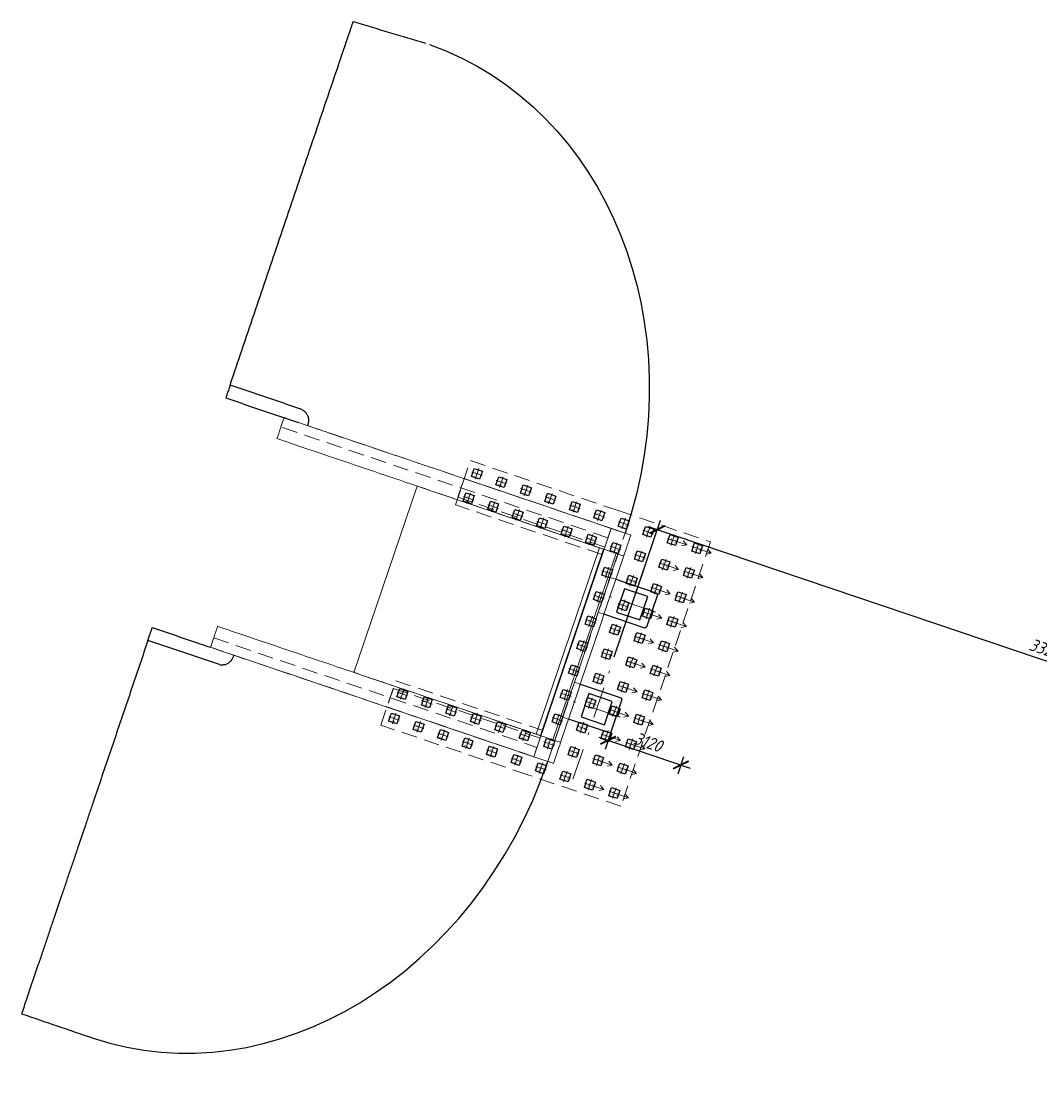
# Model space of a CAD drawing. Header units: metres. Extents: x 1285860 to 1560489, y -721344 to 834863.
# Tile 18 of 256: x 1304679 to 1304721, y 744845 to 744888. Entities that reach past the tile are written whole.
import ezdxf
from ezdxf.enums import TextEntityAlignment as Align

# ---------------------------------------------------------------- set-up
doc = ezdxf.new("R2010")
doc.units = ezdxf.units.M
doc.header["$LTSCALE"] = 0.2
doc.linetypes.add('DASHDOT2', pattern=[12.7, 6.35, -3.175, 0, -3.175])
doc.linetypes.add('HIDDEN2', pattern=[4.7625, 3.175, -1.5875])
doc.layers.get('0').update_dxf_attribs({"lineweight": 35})
for name, color, linetype in [('!OIS-G-stoiki', 90, 'Continuous'), ('!OIS-G-svai', 55, 'Continuous'), ('!OIS-K-zalivka-252', 252, 'Continuous')]:
    doc.layers.add(name, color=color, linetype=linetype)
for name, color, linetype, lineweight in [('!OIS-G-svai-osi', 30, 'DASHDOT2', 18), ('!OIS-K-osi', 30, 'DASHDOT2', 18), ('!OIS-K-razm', 10, 'Continuous', 20), ('!OIS-K-s0.5', 50, 'Continuous', 35)]:
    doc.layers.add(name, color=color, linetype=linetype, lineweight=lineweight)
doc.layers.add('!OIS-K-construct', color=125, linetype='Continuous', plot=False)
doc.styles.add('OIS_Ann', font='simplex.shx', dxfattribs={"width": 0.85, "oblique": 15, "height": 2.5})
doc.styles.add('Simplex', font='simplex.shx', dxfattribs={"width": 0.85, "oblique": 15})
doc.dimstyles.new('M200n', dxfattribs={"dimscale": 0.2, "dimtxt": 2.5, "dimasz": 2.5, "dimexe": 2, "dimexo": 0, "dimgap": 1, "dimtad": 1, "dimdec": 0, "dimlfac": 1000, "dimzin": 1, "dimdsep": 46, "dimtxsty": 'Simplex', "dimblk": 'ARCHTICK', "dimcen": 1.5, "dimdle": 2, "dimclrd": 256, "dimclre": 256, "dimclrt": 256, "dimazin": 0, "dimtfac": 1, "dimtdec": 0, "dimtmove": 0, "dimatfit": 3, "dimfxl": 1, "dimtolj": 1, "dimtzin": 9, "dimlwd": -1, "dimlwe": -1, "dimarcsym": 1})

# ---------------------------------------------------------------- blocks, each defined once
blk = doc.blocks.new('*U148')
at = {"layer": '!OIS-G-svai-osi'}
for p, q in [((0, 0.225), (0, -0.225)), ((0.225, 0), (-0.225, 0))]:
    blk.add_line(p, q, dxfattribs=at)
blk.add_lwpolyline([(-0.175, 0.175), (0.175, 0.175), (0.175, -0.175), (-0.175, -0.175)], close=True)
at = {"layer": '!OIS-K-construct', "style": 'OIS_Ann', "oblique": 15, "width": 0.85}
blk.add_text('ОП ', height=0.05, dxfattribs=at).set_placement((0, 0), align=Align.BOTTOM_RIGHT)
blk.add_text('СВ ', height=0.05, dxfattribs=at).set_placement((0, -0.1), align=Align.TOP_RIGHT)
blk.add_attdef('ОП_N', text='', height=0.05, dxfattribs=at).set_placement((0, 0), align=Align.BOTTOM_LEFT)
blk.add_attdef('СВ_N', text='', height=0.05, dxfattribs=at).set_placement((0, -0.1), align=Align.TOP_LEFT)
blk = doc.blocks.new('*U149')
at = {"layer": '!OIS-G-svai-osi'}
for p, q in [((0, 0.225), (0, -0.225)), ((0.225, 0), (-0.225, 0))]:
    blk.add_line(p, q, dxfattribs=at)
blk.add_lwpolyline([(-0.175, 0.175), (0.175, 0.175), (0.175, -0.175), (-0.175, -0.175)], close=True)
at = {"layer": '!OIS-K-construct', "style": 'OIS_Ann', "oblique": 15, "width": 0.85}
blk.add_text('ОП ', height=0.05, dxfattribs=at).set_placement((0, 0), align=Align.BOTTOM_RIGHT)
blk.add_text('СВ ', height=0.05, dxfattribs=at).set_placement((0, -0.1), align=Align.TOP_RIGHT)
blk.add_attdef('ОП_N', text='', height=0.05, dxfattribs=at).set_placement((0, 0), align=Align.BOTTOM_LEFT)
blk.add_attdef('СВ_N', text='', height=0.05, dxfattribs=at).set_placement((0, -0.1), align=Align.TOP_LEFT)
blk = doc.blocks.new('*U142')
at = {"layer": '!OIS-G-svai-osi'}
for p, q in [((0, 0.225), (0, -0.225)), ((0.225, 0), (-0.225, 0))]:
    blk.add_line(p, q, dxfattribs=at)
blk.add_lwpolyline([(-0.175, 0.175), (0.175, 0.175), (0.175, -0.175), (-0.175, -0.175)], close=True)
at = {"layer": '!OIS-K-construct', "style": 'OIS_Ann', "oblique": 15, "width": 0.85}
blk.add_text('ОП ', height=0.05, dxfattribs=at).set_placement((0, 0), align=Align.BOTTOM_RIGHT)
blk.add_text('СВ ', height=0.05, dxfattribs=at).set_placement((0, -0.1), align=Align.TOP_RIGHT)
blk.add_attdef('ОП_N', text='', height=0.05, dxfattribs=at).set_placement((0, 0), align=Align.BOTTOM_LEFT)
blk.add_attdef('СВ_N', text='', height=0.05, dxfattribs=at).set_placement((0, -0.1), align=Align.TOP_LEFT)
blk = doc.blocks.new('*U143')
at = {"layer": '!OIS-G-svai-osi'}
for p, q in [((0, 0.225), (0, -0.225)), ((0.225, 0), (-0.225, 0))]:
    blk.add_line(p, q, dxfattribs=at)
blk.add_lwpolyline([(-0.175, 0.175), (0.175, 0.175), (0.175, -0.175), (-0.175, -0.175)], close=True)
at = {"layer": '!OIS-K-construct', "style": 'OIS_Ann', "oblique": 15, "width": 0.85}
blk.add_text('ОП ', height=0.05, dxfattribs=at).set_placement((0, 0), align=Align.BOTTOM_RIGHT)
blk.add_text('СВ ', height=0.05, dxfattribs=at).set_placement((0, -0.1), align=Align.TOP_RIGHT)
blk.add_attdef('ОП_N', text='', height=0.05, dxfattribs=at).set_placement((0, 0), align=Align.BOTTOM_LEFT)
blk.add_attdef('СВ_N', text='', height=0.05, dxfattribs=at).set_placement((0, -0.1), align=Align.TOP_LEFT)
blk = doc.blocks.new('*U19')
at = {"layer": '!OIS-G-svai-osi'}
for p, q in [((0, 0.225), (0, -0.225)), ((0.225, 0), (-0.225, 0))]:
    blk.add_line(p, q, dxfattribs=at)
blk.add_lwpolyline([(-0.175, 0.175), (0.175, 0.175), (0.175, -0.175), (-0.175, -0.175)], close=True)
at = {"layer": '!OIS-K-construct', "style": 'OIS_Ann', "oblique": 15, "width": 0.85}
blk.add_text('ОП ', height=0.05, dxfattribs=at).set_placement((0, 0), align=Align.BOTTOM_RIGHT)
blk.add_text('СВ ', height=0.05, dxfattribs=at).set_placement((0, -0.1), align=Align.TOP_RIGHT)
blk.add_attdef('ОП_N', text='', height=0.05, dxfattribs=at).set_placement((0, 0), align=Align.BOTTOM_LEFT)
blk.add_attdef('СВ_N', text='', height=0.05, dxfattribs=at).set_placement((0, -0.1), align=Align.TOP_LEFT)
blk = doc.blocks.new('*U20')
at = {"layer": '!OIS-G-svai-osi'}
for p, q in [((0, 0.225), (0, -0.225)), ((0.225, 0), (-0.225, 0))]:
    blk.add_line(p, q, dxfattribs=at)
blk.add_lwpolyline([(-0.175, 0.175), (0.175, 0.175), (0.175, -0.175), (-0.175, -0.175)], close=True)
at = {"layer": '!OIS-K-construct', "style": 'OIS_Ann', "oblique": 15, "width": 0.85}
blk.add_text('ОП ', height=0.05, dxfattribs=at).set_placement((0, 0), align=Align.BOTTOM_RIGHT)
blk.add_text('СВ ', height=0.05, dxfattribs=at).set_placement((0, -0.1), align=Align.TOP_RIGHT)
blk.add_attdef('ОП_N', text='', height=0.05, dxfattribs=at).set_placement((0, 0), align=Align.BOTTOM_LEFT)
blk.add_attdef('СВ_N', text='', height=0.05, dxfattribs=at).set_placement((0, -0.1), align=Align.TOP_LEFT)
blk = doc.blocks.new('*U21')
at = {"layer": '!OIS-G-svai-osi'}
for p, q in [((0, 0.225), (0, -0.225)), ((0.225, 0), (-0.225, 0))]:
    blk.add_line(p, q, dxfattribs=at)
blk.add_lwpolyline([(-0.175, 0.175), (0.175, 0.175), (0.175, -0.175), (-0.175, -0.175)], close=True)
at = {"layer": '!OIS-K-construct', "style": 'OIS_Ann', "oblique": 15, "width": 0.85}
blk.add_text('ОП ', height=0.05, dxfattribs=at).set_placement((0, 0), align=Align.BOTTOM_RIGHT)
blk.add_text('СВ ', height=0.05, dxfattribs=at).set_placement((0, -0.1), align=Align.TOP_RIGHT)
blk.add_attdef('ОП_N', text='', height=0.05, dxfattribs=at).set_placement((0, 0), align=Align.BOTTOM_LEFT)
blk.add_attdef('СВ_N', text='', height=0.05, dxfattribs=at).set_placement((0, -0.1), align=Align.TOP_LEFT)
blk = doc.blocks.new('*U22')
at = {"layer": '!OIS-G-svai-osi'}
for p, q in [((0, 0.225), (0, -0.225)), ((0.225, 0), (-0.225, 0))]:
    blk.add_line(p, q, dxfattribs=at)
blk.add_lwpolyline([(-0.175, 0.175), (0.175, 0.175), (0.175, -0.175), (-0.175, -0.175)], close=True)
at = {"layer": '!OIS-K-construct', "style": 'OIS_Ann', "oblique": 15, "width": 0.85}
blk.add_text('ОП ', height=0.05, dxfattribs=at).set_placement((0, 0), align=Align.BOTTOM_RIGHT)
blk.add_text('СВ ', height=0.05, dxfattribs=at).set_placement((0, -0.1), align=Align.TOP_RIGHT)
blk.add_attdef('ОП_N', text='', height=0.05, dxfattribs=at).set_placement((0, 0), align=Align.BOTTOM_LEFT)
blk.add_attdef('СВ_N', text='', height=0.05, dxfattribs=at).set_placement((0, -0.1), align=Align.TOP_LEFT)
blk = doc.blocks.new('*U25')
at = {"layer": '!OIS-G-svai-osi'}
for p, q in [((0, 0.225), (0, -0.225)), ((0.225, 0), (-0.225, 0))]:
    blk.add_line(p, q, dxfattribs=at)
blk.add_lwpolyline([(-0.175, 0.175), (0.175, 0.175), (0.175, -0.175), (-0.175, -0.175)], close=True)
at = {"layer": '!OIS-K-construct', "style": 'OIS_Ann', "oblique": 15, "width": 0.85}
blk.add_text('ОП ', height=0.05, dxfattribs=at).set_placement((0, 0), align=Align.BOTTOM_RIGHT)
blk.add_text('СВ ', height=0.05, dxfattribs=at).set_placement((0, -0.1), align=Align.TOP_RIGHT)
blk.add_attdef('ОП_N', text='', height=0.05, dxfattribs=at).set_placement((0, 0), align=Align.BOTTOM_LEFT)
blk.add_attdef('СВ_N', text='', height=0.05, dxfattribs=at).set_placement((0, -0.1), align=Align.TOP_LEFT)
blk = doc.blocks.new('*U26')
at = {"layer": '!OIS-G-svai-osi'}
for p, q in [((0, 0.225), (0, -0.225)), ((0.225, 0), (-0.225, 0))]:
    blk.add_line(p, q, dxfattribs=at)
blk.add_lwpolyline([(-0.175, 0.175), (0.175, 0.175), (0.175, -0.175), (-0.175, -0.175)], close=True)
at = {"layer": '!OIS-K-construct', "style": 'OIS_Ann', "oblique": 15, "width": 0.85}
blk.add_text('ОП ', height=0.05, dxfattribs=at).set_placement((0, 0), align=Align.BOTTOM_RIGHT)
blk.add_text('СВ ', height=0.05, dxfattribs=at).set_placement((0, -0.1), align=Align.TOP_RIGHT)
blk.add_attdef('ОП_N', text='', height=0.05, dxfattribs=at).set_placement((0, 0), align=Align.BOTTOM_LEFT)
blk.add_attdef('СВ_N', text='', height=0.05, dxfattribs=at).set_placement((0, -0.1), align=Align.TOP_LEFT)
blk = doc.blocks.new('*U145')
at = {"layer": '!OIS-G-svai-osi'}
for p, q in [((0, 0.225), (0, -0.225)), ((0.225, 0), (-0.225, 0))]:
    blk.add_line(p, q, dxfattribs=at)
blk.add_lwpolyline([(-0.175, 0.175), (0.175, 0.175), (0.175, -0.175), (-0.175, -0.175)], close=True)
at = {"layer": '!OIS-K-construct', "style": 'OIS_Ann', "oblique": 15, "width": 0.85}
blk.add_text('ОП ', height=0.05, dxfattribs=at).set_placement((0, 0), align=Align.BOTTOM_RIGHT)
blk.add_text('СВ ', height=0.05, dxfattribs=at).set_placement((0, -0.1), align=Align.TOP_RIGHT)
blk.add_attdef('ОП_N', text='', height=0.05, dxfattribs=at).set_placement((0, 0), align=Align.BOTTOM_LEFT)
blk.add_attdef('СВ_N', text='', height=0.05, dxfattribs=at).set_placement((0, -0.1), align=Align.TOP_LEFT)
blk = doc.blocks.new('*U146')
at = {"layer": '!OIS-G-svai-osi'}
for p, q in [((0, 0.225), (0, -0.225)), ((0.225, 0), (-0.225, 0))]:
    blk.add_line(p, q, dxfattribs=at)
blk.add_lwpolyline([(-0.175, 0.175), (0.175, 0.175), (0.175, -0.175), (-0.175, -0.175)], close=True)
at = {"layer": '!OIS-K-construct', "style": 'OIS_Ann', "oblique": 15, "width": 0.85}
blk.add_text('ОП ', height=0.05, dxfattribs=at).set_placement((0, 0), align=Align.BOTTOM_RIGHT)
blk.add_text('СВ ', height=0.05, dxfattribs=at).set_placement((0, -0.1), align=Align.TOP_RIGHT)
blk.add_attdef('ОП_N', text='', height=0.05, dxfattribs=at).set_placement((0, 0), align=Align.BOTTOM_LEFT)
blk.add_attdef('СВ_N', text='', height=0.05, dxfattribs=at).set_placement((0, -0.1), align=Align.TOP_LEFT)
blk = doc.blocks.new('*U27')
at = {"layer": '!OIS-G-svai-osi'}
for p, q in [((0, 0.225), (0, -0.225)), ((0.225, 0), (-0.225, 0))]:
    blk.add_line(p, q, dxfattribs=at)
blk.add_lwpolyline([(-0.175, 0.175), (0.175, 0.175), (0.175, -0.175), (-0.175, -0.175)], close=True)
at = {"layer": '!OIS-K-construct', "style": 'OIS_Ann', "oblique": 15, "width": 0.85}
blk.add_text('ОП ', height=0.05, dxfattribs=at).set_placement((0, 0), align=Align.BOTTOM_RIGHT)
blk.add_text('СВ ', height=0.05, dxfattribs=at).set_placement((0, -0.1), align=Align.TOP_RIGHT)
blk.add_attdef('ОП_N', text='', height=0.05, dxfattribs=at).set_placement((0, 0), align=Align.BOTTOM_LEFT)
blk.add_attdef('СВ_N', text='', height=0.05, dxfattribs=at).set_placement((0, -0.1), align=Align.TOP_LEFT)
blk = doc.blocks.new('*U28')
at = {"layer": '!OIS-G-svai-osi'}
for p, q in [((0, 0.225), (0, -0.225)), ((0.225, 0), (-0.225, 0))]:
    blk.add_line(p, q, dxfattribs=at)
blk.add_lwpolyline([(-0.175, 0.175), (0.175, 0.175), (0.175, -0.175), (-0.175, -0.175)], close=True)
at = {"layer": '!OIS-K-construct', "style": 'OIS_Ann', "oblique": 15, "width": 0.85}
blk.add_text('ОП ', height=0.05, dxfattribs=at).set_placement((0, 0), align=Align.BOTTOM_RIGHT)
blk.add_text('СВ ', height=0.05, dxfattribs=at).set_placement((0, -0.1), align=Align.TOP_RIGHT)
blk.add_attdef('ОП_N', text='', height=0.05, dxfattribs=at).set_placement((0, 0), align=Align.BOTTOM_LEFT)
blk.add_attdef('СВ_N', text='', height=0.05, dxfattribs=at).set_placement((0, -0.1), align=Align.TOP_LEFT)
blk = doc.blocks.new('*U29')
at = {"layer": '!OIS-G-svai-osi'}
for p, q in [((0, 0.225), (0, -0.225)), ((0.225, 0), (-0.225, 0))]:
    blk.add_line(p, q, dxfattribs=at)
blk.add_lwpolyline([(-0.175, 0.175), (0.175, 0.175), (0.175, -0.175), (-0.175, -0.175)], close=True)
at = {"layer": '!OIS-K-construct', "style": 'OIS_Ann', "oblique": 15, "width": 0.85}
blk.add_text('ОП ', height=0.05, dxfattribs=at).set_placement((0, 0), align=Align.BOTTOM_RIGHT)
blk.add_text('СВ ', height=0.05, dxfattribs=at).set_placement((0, -0.1), align=Align.TOP_RIGHT)
blk.add_attdef('ОП_N', text='', height=0.05, dxfattribs=at).set_placement((0, 0), align=Align.BOTTOM_LEFT)
blk.add_attdef('СВ_N', text='', height=0.05, dxfattribs=at).set_placement((0, -0.1), align=Align.TOP_LEFT)
blk = doc.blocks.new('*U30')
at = {"layer": '!OIS-G-svai-osi'}
for p, q in [((0, 0.225), (0, -0.225)), ((0.225, 0), (-0.225, 0))]:
    blk.add_line(p, q, dxfattribs=at)
blk.add_lwpolyline([(-0.175, 0.175), (0.175, 0.175), (0.175, -0.175), (-0.175, -0.175)], close=True)
at = {"layer": '!OIS-K-construct', "style": 'OIS_Ann', "oblique": 15, "width": 0.85}
blk.add_text('ОП ', height=0.05, dxfattribs=at).set_placement((0, 0), align=Align.BOTTOM_RIGHT)
blk.add_text('СВ ', height=0.05, dxfattribs=at).set_placement((0, -0.1), align=Align.TOP_RIGHT)
blk.add_attdef('ОП_N', text='', height=0.05, dxfattribs=at).set_placement((0, 0), align=Align.BOTTOM_LEFT)
blk.add_attdef('СВ_N', text='', height=0.05, dxfattribs=at).set_placement((0, -0.1), align=Align.TOP_LEFT)
blk = doc.blocks.new('*U31')
at = {"layer": '!OIS-G-svai-osi'}
for p, q in [((0, 0.225), (0, -0.225)), ((0.225, 0), (-0.225, 0))]:
    blk.add_line(p, q, dxfattribs=at)
blk.add_lwpolyline([(-0.175, 0.175), (0.175, 0.175), (0.175, -0.175), (-0.175, -0.175)], close=True)
at = {"layer": '!OIS-K-construct', "style": 'OIS_Ann', "oblique": 15, "width": 0.85}
blk.add_text('ОП ', height=0.05, dxfattribs=at).set_placement((0, 0), align=Align.BOTTOM_RIGHT)
blk.add_text('СВ ', height=0.05, dxfattribs=at).set_placement((0, -0.1), align=Align.TOP_RIGHT)
blk.add_attdef('ОП_N', text='', height=0.05, dxfattribs=at).set_placement((0, 0), align=Align.BOTTOM_LEFT)
blk.add_attdef('СВ_N', text='', height=0.05, dxfattribs=at).set_placement((0, -0.1), align=Align.TOP_LEFT)
blk = doc.blocks.new('*U32')
at = {"layer": '!OIS-G-svai-osi'}
for p, q in [((0, 0.225), (0, -0.225)), ((0.225, 0), (-0.225, 0))]:
    blk.add_line(p, q, dxfattribs=at)
blk.add_lwpolyline([(-0.175, 0.175), (0.175, 0.175), (0.175, -0.175), (-0.175, -0.175)], close=True)
at = {"layer": '!OIS-K-construct', "style": 'OIS_Ann', "oblique": 15, "width": 0.85}
blk.add_text('ОП ', height=0.05, dxfattribs=at).set_placement((0, 0), align=Align.BOTTOM_RIGHT)
blk.add_text('СВ ', height=0.05, dxfattribs=at).set_placement((0, -0.1), align=Align.TOP_RIGHT)
blk.add_attdef('ОП_N', text='', height=0.05, dxfattribs=at).set_placement((0, 0), align=Align.BOTTOM_LEFT)
blk.add_attdef('СВ_N', text='', height=0.05, dxfattribs=at).set_placement((0, -0.1), align=Align.TOP_LEFT)
blk = doc.blocks.new('*U33')
at = {"layer": '!OIS-G-svai-osi'}
for p, q in [((0, 0.225), (0, -0.225)), ((0.225, 0), (-0.225, 0))]:
    blk.add_line(p, q, dxfattribs=at)
blk.add_lwpolyline([(-0.175, 0.175), (0.175, 0.175), (0.175, -0.175), (-0.175, -0.175)], close=True)
at = {"layer": '!OIS-K-construct', "style": 'OIS_Ann', "oblique": 15, "width": 0.85}
blk.add_text('ОП ', height=0.05, dxfattribs=at).set_placement((0, 0), align=Align.BOTTOM_RIGHT)
blk.add_text('СВ ', height=0.05, dxfattribs=at).set_placement((0, -0.1), align=Align.TOP_RIGHT)
blk.add_attdef('ОП_N', text='', height=0.05, dxfattribs=at).set_placement((0, 0), align=Align.BOTTOM_LEFT)
blk.add_attdef('СВ_N', text='', height=0.05, dxfattribs=at).set_placement((0, -0.1), align=Align.TOP_LEFT)
blk = doc.blocks.new('*U34')
at = {"layer": '!OIS-G-svai-osi'}
for p, q in [((0, 0.225), (0, -0.225)), ((0.225, 0), (-0.225, 0))]:
    blk.add_line(p, q, dxfattribs=at)
blk.add_lwpolyline([(-0.175, 0.175), (0.175, 0.175), (0.175, -0.175), (-0.175, -0.175)], close=True)
at = {"layer": '!OIS-K-construct', "style": 'OIS_Ann', "oblique": 15, "width": 0.85}
blk.add_text('ОП ', height=0.05, dxfattribs=at).set_placement((0, 0), align=Align.BOTTOM_RIGHT)
blk.add_text('СВ ', height=0.05, dxfattribs=at).set_placement((0, -0.1), align=Align.TOP_RIGHT)
blk.add_attdef('ОП_N', text='', height=0.05, dxfattribs=at).set_placement((0, 0), align=Align.BOTTOM_LEFT)
blk.add_attdef('СВ_N', text='', height=0.05, dxfattribs=at).set_placement((0, -0.1), align=Align.TOP_LEFT)
blk = doc.blocks.new('*U147')
at = {"layer": '!OIS-G-svai-osi'}
for p, q in [((0, 0.225), (0, -0.225)), ((0.225, 0), (-0.225, 0))]:
    blk.add_line(p, q, dxfattribs=at)
blk.add_lwpolyline([(-0.175, 0.175), (0.175, 0.175), (0.175, -0.175), (-0.175, -0.175)], close=True)
at = {"layer": '!OIS-K-construct', "style": 'OIS_Ann', "oblique": 15, "width": 0.85}
blk.add_text('ОП ', height=0.05, dxfattribs=at).set_placement((0, 0), align=Align.BOTTOM_RIGHT)
blk.add_text('СВ ', height=0.05, dxfattribs=at).set_placement((0, -0.1), align=Align.TOP_RIGHT)
blk.add_attdef('ОП_N', text='', height=0.05, dxfattribs=at).set_placement((0, 0), align=Align.BOTTOM_LEFT)
blk.add_attdef('СВ_N', text='', height=0.05, dxfattribs=at).set_placement((0, -0.1), align=Align.TOP_LEFT)
blk = doc.blocks.new('*U144')
at = {"layer": '!OIS-G-svai-osi'}
for p, q in [((0, 0.225), (0, -0.225)), ((0.225, 0), (-0.225, 0))]:
    blk.add_line(p, q, dxfattribs=at)
blk.add_lwpolyline([(-0.175, 0.175), (0.175, 0.175), (0.175, -0.175), (-0.175, -0.175)], close=True)
at = {"layer": '!OIS-K-construct', "style": 'OIS_Ann', "oblique": 15, "width": 0.85}
blk.add_text('ОП ', height=0.05, dxfattribs=at).set_placement((0, 0), align=Align.BOTTOM_RIGHT)
blk.add_text('СВ ', height=0.05, dxfattribs=at).set_placement((0, -0.1), align=Align.TOP_RIGHT)
blk.add_attdef('ОП_N', text='', height=0.05, dxfattribs=at).set_placement((0, 0), align=Align.BOTTOM_LEFT)
blk.add_attdef('СВ_N', text='', height=0.05, dxfattribs=at).set_placement((0, -0.1), align=Align.TOP_LEFT)
blk = doc.blocks.new('*U23')
at = {"layer": '!OIS-G-svai-osi'}
for p, q in [((0, 0.225), (0, -0.225)), ((0.225, 0), (-0.225, 0))]:
    blk.add_line(p, q, dxfattribs=at)
blk.add_lwpolyline([(-0.175, 0.175), (0.175, 0.175), (0.175, -0.175), (-0.175, -0.175)], close=True)
at = {"layer": '!OIS-K-construct', "style": 'OIS_Ann', "oblique": 15, "width": 0.85}
blk.add_text('ОП ', height=0.05, dxfattribs=at).set_placement((0, 0), align=Align.BOTTOM_RIGHT)
blk.add_text('СВ ', height=0.05, dxfattribs=at).set_placement((0, -0.1), align=Align.TOP_RIGHT)
blk.add_attdef('ОП_N', text='', height=0.05, dxfattribs=at).set_placement((0, 0), align=Align.BOTTOM_LEFT)
blk.add_attdef('СВ_N', text='', height=0.05, dxfattribs=at).set_placement((0, -0.1), align=Align.TOP_LEFT)
blk = doc.blocks.new('*U24')
at = {"layer": '!OIS-G-svai-osi'}
for p, q in [((0, 0.225), (0, -0.225)), ((0.225, 0), (-0.225, 0))]:
    blk.add_line(p, q, dxfattribs=at)
blk.add_lwpolyline([(-0.175, 0.175), (0.175, 0.175), (0.175, -0.175), (-0.175, -0.175)], close=True)
at = {"layer": '!OIS-K-construct', "style": 'OIS_Ann', "oblique": 15, "width": 0.85}
blk.add_text('ОП ', height=0.05, dxfattribs=at).set_placement((0, 0), align=Align.BOTTOM_RIGHT)
blk.add_text('СВ ', height=0.05, dxfattribs=at).set_placement((0, -0.1), align=Align.TOP_RIGHT)
blk.add_attdef('ОП_N', text='', height=0.05, dxfattribs=at).set_placement((0, 0), align=Align.BOTTOM_LEFT)
blk.add_attdef('СВ_N', text='', height=0.05, dxfattribs=at).set_placement((0, -0.1), align=Align.TOP_LEFT)
blk = doc.blocks.new('A$Cf9e7e406')
at = {"layer": '!OIS-K-s0.5', "linetype": 'HIDDEN2', "lineweight": 0}
blk.add_lwpolyline([(-3.775, 0), (3.775, 0), (3.775, 6.3), (5.675, 6.3), (5.675, 0), (5.675, 0), (5.675, -4), (-5.675, -4), (-5.675, 0), (-5.675, 6.3), (-3.775, 6.3)], close=True, dxfattribs=at)
at = {"layer": '!OIS-G-svai', "rotation": 270.000000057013}
for name, p in [('*U24', (-5.25, 5.875)), ('*U23', (-4.2, 5.875)), ('*U28', (4.2, 5.875)), ('*U27', (5.25, 5.875)), ('*U144', (-5.25, 4.825)), ('*U147', (-4.2, 4.825)), ('*U146', (4.2, 4.825)), ('*U145', (5.25, 4.825)), ('*U144', (-5.25, 3.775)), ('*U147', (-4.2, 3.775)), ('*U146', (4.2, 3.775)), ('*U145', (5.25, 3.775)), ('*U34', (-5.25, 2.725)), ('*U33', (-4.2, 2.725)), ('*U26', (4.2, 2.725)), ('*U25', (5.25, 2.725)), ('*U32', (-5.25, 1.675)), ('*U31', (-4.2, 1.675)), ('*U22', (4.2, 1.675)), ('*U21', (5.25, 1.675)), ('*U30', (-5.25, 0.625)), ('*U29', (-4.2, 0.625)), ('*U20', (4.2, 0.625)), ('*U19', (5.25, 0.625))]:
    blk.add_blockref(name, p, dxfattribs=at).add_auto_attribs({'ОП_N': '01', 'СВ_N': '01'})
at = {"layer": '!OIS-G-svai'}
for name, p in [('*U143', (-5.25, -0.425)), ('*U143', (-4.2, -0.425)), ('*U143', (-3.15, -0.425)), ('*U143', (-2.1, -0.425)), ('*U143', (-1.05, -0.425)), ('*U143', (0, -0.425)), ('*U143', (1.05, -0.425)), ('*U143', (2.1, -0.425)), ('*U143', (3.15, -0.425)), ('*U143', (4.2, -0.425)), ('*U143', (5.25, -0.425)), ('*U142', (-5.25, -1.475)), ('*U142', (-4.2, -1.475)), ('*U142', (-3.15, -1.475)), ('*U142', (-2.1, -1.475)), ('*U142', (-1.05, -1.475)), ('*U142', (0, -1.475)), ('*U142', (1.05, -1.475)), ('*U142', (2.1, -1.475)), ('*U142', (3.15, -1.475)), ('*U142', (4.2, -1.475)), ('*U142', (5.25, -1.475)), ('*U149', (-5.25, -2.525)), ('*U149', (-4.2, -2.525)), ('*U149', (-3.15, -2.525)), ('*U149', (-2.1, -2.525)), ('*U149', (-1.05, -2.525)), ('*U149', (0, -2.525)), ('*U149', (1.05, -2.525)), ('*U149', (2.1, -2.525)), ('*U149', (3.15, -2.525)), ('*U149', (4.2, -2.525)), ('*U149', (5.25, -2.525)), ('*U148', (-5.25, -3.575)), ('*U148', (-4.2, -3.575)), ('*U148', (-3.15, -3.575)), ('*U148', (-2.1, -3.575)), ('*U148', (-1.05, -3.575)), ('*U148', (0, -3.575)), ('*U148', (1.05, -3.575)), ('*U148', (2.1, -3.575)), ('*U148', (3.15, -3.575)), ('*U148', (4.2, -3.575)), ('*U148', (5.25, -3.575))]:
    blk.add_blockref(name, p, dxfattribs=at).add_auto_attribs({'ОП_N': '01', 'СВ_N': '01'})
blk = doc.blocks.new('устой')
at = {"layer": '!OIS-G-stoiki'}
for points in [[(-0.955, 3), (0.8, 3), (0.85, 2.95), (0.85, 1.55), (0.8, 1.5), (-0.955, 1.5)], [(-0.955, -1.5), (0.8, -1.5), (0.85, -1.55), (0.85, -2.95), (0.8, -3), (-0.955, -3)]]:
    blk.add_lwpolyline(points, dxfattribs=at)
for points in [[(-0.5, 2.75), (-0.5, 1.75), (0.5, 1.75), (0.5, 2.75)], [(-0.5, -1.75), (-0.5, -2.75), (0.5, -2.75), (0.5, -1.75)]]:
    blk.add_lwpolyline(points, close=True, dxfattribs=at)
at = {"layer": '!OIS-K-osi'}
for p, q in [((1.017, 2.25), (-1.2, 2.25)), ((1.017, -2.25), (-1.2, -2.25))]:
    blk.add_line(p, q, dxfattribs=at)
blk.add_lwpolyline([(0, -5.25), (0, 5.25)], dxfattribs=at)
at = {"layer": '!OIS-K-razm', "color": 90}
for points in [[(-1.2, -4.9), (-1.8, -4.9), (-1.8, 4.9), (-1.2, 4.9)], [(-1.8, 4), (-2, 4), (-2, -4), (-1.8, -4)]]:
    blk.add_lwpolyline(points, dxfattribs=at)
at = {"layer": '!OIS-K-razm'}
blk.add_lwpolyline([(-1.82, 4), (-1.82, -4), (-9.82, -4), (-9.82, 4)], close=True, dxfattribs=at)
at = {"color": 10}
for points in [[(1.327, 5.25), (1.143, 5.356)], [(2.377, 5.25), (2.193, 5.356)], [(0.725, 5.25), (1.327, 5.25)], [(1.327, 5.25), (1.143, 5.144)], [(1.775, 5.25), (2.377, 5.25)], [(2.377, 5.25), (2.193, 5.144)], [(0.725, 4.2), (1.327, 4.2)], [(1.327, 4.2), (1.143, 4.306)], [(1.327, 4.2), (1.143, 4.094)], [(1.775, 4.2), (2.377, 4.2)], [(2.377, 4.2), (2.193, 4.306)], [(2.377, 4.2), (2.193, 4.094)], [(0.725, 3.15), (1.327, 3.15)], [(1.327, 3.15), (1.143, 3.256)], [(1.327, 3.15), (1.143, 3.044)], [(1.775, 3.15), (2.377, 3.15)], [(2.377, 3.15), (2.193, 3.256)], [(2.377, 3.15), (2.193, 3.044)], [(1.327, 2.1), (1.143, 2.206)], [(2.377, 2.1), (2.193, 2.206)], [(0.725, 2.1), (1.327, 2.1)], [(1.327, 2.1), (1.143, 1.994)], [(1.775, 2.1), (2.377, 2.1)], [(2.377, 2.1), (2.193, 1.994)], [(0.725, 1.05), (1.327, 1.05)], [(1.327, 1.05), (1.143, 1.156)], [(1.327, 1.05), (1.143, 0.944)], [(1.775, 1.05), (2.377, 1.05)], [(2.377, 1.05), (2.193, 1.156)], [(2.377, 1.05), (2.193, 0.944)], [(0.725, 0), (1.327, 0)], [(1.327, 0), (1.143, 0.106)], [(1.327, 0), (1.143, -0.106)], [(1.775, 0), (2.377, 0)], [(2.377, 0), (2.193, 0.106)], [(2.377, 0), (2.193, -0.106)], [(0.725, -1.05), (1.327, -1.05)], [(1.327, -1.05), (1.143, -0.944)], [(1.327, -1.05), (1.143, -1.156)], [(1.775, -1.05), (2.377, -1.05)], [(2.377, -1.05), (2.193, -0.944)], [(2.377, -1.05), (2.193, -1.156)], [(0.725, -2.1), (1.327, -2.1)], [(1.327, -2.1), (1.143, -1.994)], [(1.327, -2.1), (1.143, -2.206)], [(1.775, -2.1), (2.377, -2.1)], [(2.377, -2.1), (2.193, -1.994)], [(2.377, -2.1), (2.193, -2.206)], [(1.327, -3.15), (1.143, -3.044)], [(2.377, -3.15), (2.193, -3.044)], [(0.725, -3.15), (1.327, -3.15)], [(1.327, -3.15), (1.143, -3.256)], [(1.775, -3.15), (2.377, -3.15)], [(2.377, -3.15), (2.193, -3.256)], [(0.725, -4.2), (1.327, -4.2)], [(1.327, -4.2), (1.143, -4.094)], [(1.327, -4.2), (1.143, -4.306)], [(1.775, -4.2), (2.377, -4.2)], [(2.377, -4.2), (2.193, -4.094)], [(2.377, -4.2), (2.193, -4.306)], [(0.725, -5.25), (1.327, -5.25)], [(1.327, -5.25), (1.143, -5.144)], [(1.327, -5.25), (1.143, -5.356)], [(1.775, -5.25), (2.377, -5.25)], [(2.377, -5.25), (2.193, -5.144)], [(2.377, -5.25), (2.193, -5.356)]]:
    blk.add_lwpolyline(points, dxfattribs=at)
at = {"color": 10, "linetype": 'HIDDEN2'}
for points in [[(-1.8, 4.1), (-8.1, 4.1), (-8.1, 4.9), (-1.8, 4.9)], [(-1.2, -4.9), (-1.2, 4.9)], [(-0.955, 1.5), (-1.2, 1.5), (-1.2, 3), (-0.955, 3)], [(-0.955, -3), (-1.2, -3), (-1.2, -1.5), (-0.955, -1.5)], [(-1.8, -4.1), (-8.1, -4.1), (-8.1, -4.9), (-1.8, -4.9)]]:
    blk.add_lwpolyline(points, dxfattribs=at)
at = {"color": 90, "linetype": 'Continuous', "lineweight": 0}
for points in [[(-1.2, 4.9), (-1.118, 4.9), (-1.037, 4.9), (-0.955, 4.9)], [(-0.955, 4.9), (-0.955, 4.6), (-0.955, 4.3), (-0.955, 4)], [(-1.2, 4), (-1.4, 4), (-1.6, 4), (-1.8, 4)], [(-0.955, 4), (-1.037, 4), (-1.118, 4), (-1.2, 4)], [(-1.2, -4), (-1.4, -4), (-1.6, -4), (-1.8, -4)], [(-0.955, -4), (-1.037, -4), (-1.118, -4), (-1.2, -4)], [(-0.955, -4.9), (-0.955, -4.6), (-0.955, -4.3), (-0.955, -4)], [(-1.2, -4.9), (-1.118, -4.9), (-1.037, -4.9), (-0.955, -4.9)]]:
    blk.add_open_spline(points, degree=3, dxfattribs=at)
for points, knots in [([(-1.285, -4), (-1.285, -3.333), (-1.285, -2.667), (-1.285, -1.333), (-1.285, -0.667), (-1.285, 0), (-1.285, 0.667), (-1.285, 1.333), (-1.285, 2.667), (-1.285, 3.333), (-1.285, 4)], [0, 0, 0, 0, 2.000347, 2.000347, 4.00069, 4.00069, 4.00069, 6.001037, 6.001037, 8.00138, 8.00138, 8.00138, 8.00138]), ([(-1.205, 4), (-1.205, 3.333), (-1.205, 2.667), (-1.205, 1.333), (-1.205, 0.667), (-1.205, 0), (-1.205, -0.667), (-1.205, -1.333), (-1.205, -2.667), (-1.205, -3.333), (-1.205, -4)], [0, 0, 0, 0, 2.000433, 2.000433, 4.000689, 4.000689, 4.000689, 6.001122, 6.001122, 8.001379, 8.001379, 8.001379, 8.001379]), ([(-0.955, 4), (-0.955, 2.667), (-0.955, 1.333), (-0.955, 0), (-0.955, -1.333), (-0.955, -2.667), (-0.955, -4)], [0, 0, 0, 0, 4.000688, 4.000688, 4.000688, 8.001376, 8.001376, 8.001376, 8.001376])]:
    blk.add_open_spline(points, degree=3, knots=knots, dxfattribs=at)
at = {"layer": '!OIS-K-razm', "rotation": 90}
blk.add_blockref('A$Cf9e7e406', (-1.8, 0), dxfattribs=at)
blk = doc.blocks.new('_ArchTick')
at = {"color": 0, "linetype": 'ByBlock', "const_width": 0.15}
blk.add_lwpolyline([(-0.5, -0.5), (0.5, 0.5)], dxfattribs=at)
blk = doc.blocks.new('*D55')
at = {"layer": '!OIS-K-construct', "transparency": 16777216}
for p, q in [((1304703.489, 744862.544), (1304705.369, 744868.102)), ((1304704.862, 744867.851), (1304737.07, 744856.958)), ((1304734.939, 744851.907), (1304736.819, 744857.465))]:
    blk.add_line(p, q, dxfattribs=at)
at = {"layer": 'Defpoints', "color": 0, "transparency": 16777216}
for p in [(1304703.489, 744862.544), (1304736.691, 744857.086), (1304734.939, 744851.907)]:
    blk.add_point(p, dxfattribs=at)
at = {"layer": '!OIS-K-construct', "transparency": 16777216, "xscale": 0.5, "yscale": 0.5, "zscale": 0.5}
for p, rotation in [((1304705.241, 744867.723), 161.3134768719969), ((1304736.691, 744857.086), 341.3134768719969)]:
    blk.add_blockref('_ArchTick', p, dxfattribs=dict(at, rotation=rotation))
at = {"layer": '!OIS-K-construct', "transparency": 16777216, "insert": (1304721.11, 744862.831), "char_height": 0.5, "attachment_point": 5, "rotation": 341.3135, "style": 'Simplex'}
blk.add_mtext('\\A1;33200', dxfattribs=at)
blk = doc.blocks.new('*D56')
at = {"layer": '!OIS-K-construct', "transparency": 16777216}
for p, q in [((1304702.861, 744859.284), (1304706.574, 744858.027)), ((1304703.351, 744859.486), (1304703.111, 744858.777)), ((1304706.307, 744858.485), (1304706.066, 744857.776))]:
    blk.add_line(p, q, dxfattribs=at)
at = {"layer": 'Defpoints', "color": 0, "transparency": 16777216}
for p in [(1304703.351, 744859.486), (1304706.307, 744858.485), (1304706.195, 744858.155)]:
    blk.add_point(p, dxfattribs=at)
at = {"layer": '!OIS-K-construct', "transparency": 16777216, "xscale": 0.5, "yscale": 0.5, "zscale": 0.5}
for p, rotation in [((1304703.239, 744859.155), 161.2981821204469), ((1304706.195, 744858.155), 341.2981821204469)]:
    blk.add_blockref('_ArchTick', p, dxfattribs=dict(at, rotation=rotation))
at = {"layer": '!OIS-K-construct', "transparency": 16777216, "insert": (1304704.861, 744859.081), "char_height": 0.5, "attachment_point": 5, "rotation": 341.2982, "style": 'Simplex'}
blk.add_mtext('\\A1;3120', dxfattribs=at)

msp = doc.modelspace()

# ---------------------------------------------------------------- linework, layer by layer
at = {"layer": '!OIS-K-razm', "color": 90}
for points in [[(1304689.7766, 744871.4182), (1304689.8728, 744871.7024), (1304689.969, 744871.9866), (1304690.0652, 744872.2707)], [(1304687.3658, 744863.7884), (1304687.2696, 744863.5042), (1304687.1735, 744863.2201), (1304687.0773, 744862.9359)]]:
    msp.add_open_spline(points, degree=3, dxfattribs=at)
for points, knots in [([(1304690.0652, 744872.2707), (1304691.4273, 744871.8096), (1304692.2572, 744871.5287), (1304693.5019, 744871.1074), (1304694.7467, 744870.686), (1304695.9915, 744870.2646), (1304697.2359, 744869.8434), (1304698.4822, 744869.4215), (1304699.7213, 744869.0021), (1304701.0362, 744868.5569), (1304702.3309, 744868.1187), (1304703.2963, 744867.7919), (1304703.8281, 744867.6119), (1304703.9268, 744867.5785)], [0, 0, 0, 0, 1.6643147, 3.3286294, 4.9929441, 6.6572588, 8.3215735, 9.9858882, 11.6502029, 13.3145176, 14.9788323, 16.643147, 17.022459, 17.022459, 17.022459, 17.022459]), ([(1304703.0696, 744866.9185), (1304702.1796, 744867.2197), (1304701.2896, 744867.521), (1304699.29, 744868.1979), (1304697.0709, 744868.9491), (1304693.7421, 744870.0759), (1304691.3107, 744870.899), (1304689.9889, 744871.3464), (1304689.7766, 744871.4182)], [91.6505069, 91.6505069, 91.6505069, 91.6505069, 94.4695113, 94.4695113, 97.9841874, 101.4988636, 105.0135397, 105.6858313, 105.6858313, 105.6858313, 105.6858313]), ([(1304700.5045, 744859.3408), (1304700.3774, 744859.3839), (1304698.3778, 744860.0608), (1304695.2686, 744861.1133), (1304691.177, 744862.4983), (1304688.797, 744863.3039), (1304687.5266, 744863.734), (1304687.3658, 744863.7884)], [91.6604597, 91.6604597, 91.6604597, 91.6604597, 92.0631041, 97.9941425, 101.5088275, 105.0235125, 105.5328607, 105.5328607, 105.5328607, 105.5328607]), ([(1304687.0773, 744862.9359), (1304689.267, 744862.1947), (1304691.4567, 744861.4534), (1304695.8363, 744859.9709), (1304698.0261, 744859.2296), (1304700.216, 744858.4884)], [0.0100013, 0.0100013, 0.0100013, 0.0100013, 6.9461944, 6.9461944, 13.8824085, 13.8824085, 13.8824085, 13.8824085])]:
    msp.add_open_spline(points, degree=3, knots=knots, dxfattribs=at)
at = {"layer": '!OIS-K-s0.5', "color": 10, "linetype": 'HIDDEN2', "lineweight": 0}
for points in [[(1304703.2299, 744867.3921), (1304689.9369, 744871.8918), (1304690.0652, 744872.2707), (1304703.3582, 744867.771)], [(1304700.216, 744858.4884), (1304687.0773, 744862.9359), (1304687.2055, 744863.3148), (1304700.3442, 744858.8672)]]:
    msp.add_lwpolyline(points, close=True, dxfattribs=at)
at = {"layer": '!OIS-K-zalivka-252', "extrusion": (0, 0, -1)}
msp.add_ellipse((1304690.6064, 744872.0875), major_axis=(5.1786, 15.4165), ratio=0.8646918, start_param=0.0144966, end_param=1.572673, dxfattribs=at)
at = {"layer": '!OIS-K-zalivka-252'}
msp.add_ellipse((1304687.6185, 744862.7527), major_axis=(-5.3523, -15.6912), ratio=0.8383902, start_param=0.0027772, end_param=1.572673, dxfattribs=at)
for points, knots in [([(1304687.875, 744873.5976), (1304688.0375, 744874.0777), (1304688.3626, 744875.038), (1304688.8502, 744876.4784), (1304689.3377, 744877.9187), (1304689.8254, 744879.3593), (1304690.3127, 744880.799), (1304690.8011, 744882.2418), (1304691.2857, 744883.6734), (1304691.7927, 744885.1712), (1304692.2938, 744886.6513), (1304692.6556, 744887.7203), (1304692.8498, 744888.294), (1304692.8766, 744888.3731)], [-40.2831446, -40.2831446, -40.2831446, -40.2831446, -38.5317036, -36.7802625, -35.0288214, -33.2773804, -31.5259393, -29.7744982, -28.0230571, -26.2716161, -24.520175, -22.7687339, -22.4888659, -22.4888659, -22.4888659, -22.4888659]), ([(1304684.7093, 744863.7375), (1304685.0325, 744863.6281), (1304685.679, 744863.4092), (1304686.4683, 744863.142), (1304686.9344, 744862.9843), (1304687.0773, 744862.9359)], [-3.0718467, -3.0718467, -3.0718467, -3.0718467, -2.0478978, -1.0239489, -0.5715071, -0.5715071, -0.5715071, -0.5715071]), ([(1304684.5314, 744863.2122), (1304684.3196, 744862.5863), (1304684.1077, 744861.9605), (1304683.6843, 744860.7095), (1304683.4726, 744860.0843), (1304683.1551, 744859.1464), (1304683.0493, 744858.8336), (1304682.8375, 744858.2081), (1304682.7316, 744857.8953), (1304682.5199, 744857.2699), (1304682.4141, 744856.9572), (1304682.2553, 744856.4881), (1304682.2024, 744856.3317), (1304682.0964, 744856.0189), (1304682.0435, 744855.8624), (1304681.8845, 744855.3928), (1304681.7786, 744855.0798), (1304681.6105, 744854.5834), (1304681.5766, 744854.4833), (1304681.4616, 744854.1436), (1304681.4088, 744853.9876), (1304681.3029, 744853.6745), (1304681.2497, 744853.5174), (1304681.1407, 744853.1953), (1304681.0907, 744853.0478), (1304680.9259, 744852.5609), (1304680.8162, 744852.2367), (1304680.6456, 744851.7329), (1304680.6027, 744851.6062), (1304680.4874, 744851.2654), (1304680.4327, 744851.104), (1304680.3236, 744850.7815), (1304680.269, 744850.6204), (1304680.16, 744850.2982), (1304680.1054, 744850.137), (1304679.9417, 744849.6533), (1304679.8324, 744849.3306), (1304679.5933, 744848.6241), (1304679.5253, 744848.4234), (1304679.3955, 744848.0398)], [-40.2831447, -40.2831447, -40.2831447, -40.2831447, -38.0494466, -38.0494466, -35.8178899, -35.8178899, -34.7015744, -34.7015744, -33.5852606, -33.5852606, -32.4689558, -32.4689558, -31.9107953, -31.9107953, -31.3526214, -31.3526214, -30.2363007, -30.2363007, -29.5784812, -29.5784812, -29.0203589, -29.0203589, -28.4620294, -28.4620294, -27.8828627, -27.8828627, -26.7648218, -26.7648218, -26.1447386, -26.1447386, -25.5857127, -25.5857127, -25.0267292, -25.0267292, -24.4677452, -24.4677452, -23.3497214, -23.3497214, -22.0204265, -22.0204265, -22.0204265, -22.0204265])]:
    msp.add_open_spline(points, degree=3, knots=knots, dxfattribs=at)
for points in [[(1304692.8766, 744888.3731), (1304693.858, 744888.0794), (1304694.8395, 744887.7856), (1304695.8209, 744887.4919)], [(1304687.875, 744873.5976), (1304687.8552, 744873.5392), (1304687.8157, 744873.4225), (1304687.7564, 744873.2474), (1304687.7169, 744873.1307), (1304687.6972, 744873.0723)], [(1304690.7817, 744872.6054), (1304690.4588, 744872.7156), (1304689.8128, 744872.9361), (1304688.8439, 744873.2668), (1304688.198, 744873.4873), (1304687.875, 744873.5976)], [(1304687.6972, 744873.0723), (1304688.0204, 744872.9629), (1304688.6669, 744872.744), (1304689.6367, 744872.4158), (1304690.2832, 744872.1969), (1304690.6064, 744872.0875)], [(1304690.7817, 744872.6054), (1304690.7994, 744872.5965), (1304690.8339, 744872.5768), (1304690.8821, 744872.5419), (1304690.9262, 744872.5017), (1304690.965, 744872.4566), (1304690.998, 744872.407), (1304691.0247, 744872.3537), (1304691.0447, 744872.2977), (1304691.0577, 744872.2395), (1304691.0634, 744872.1803), (1304691.0617, 744872.1208), (1304691.0524, 744872.0619), (1304691.0361, 744872.0047), (1304691.021, 744871.968), (1304691.0124, 744871.9501)], [(1304684.5314, 744863.2122), (1304684.5907, 744863.3873), (1304684.65, 744863.5624), (1304684.7093, 744863.7375)], [(1304687.4432, 744862.2346), (1304687.1196, 744862.3433), (1304686.4726, 744862.5605), (1304685.502, 744862.8863), (1304684.855, 744863.1035), (1304684.5314, 744863.2122)], [(1304687.4432, 744862.2346), (1304687.4626, 744862.231), (1304687.5019, 744862.2257), (1304687.5615, 744862.2242), (1304687.6209, 744862.2293), (1304687.6792, 744862.2416), (1304687.7355, 744862.261), (1304687.7891, 744862.287), (1304687.839, 744862.3194), (1304687.8846, 744862.3577), (1304687.9252, 744862.4014), (1304687.96, 744862.4497), (1304687.9883, 744862.5021), (1304688.0102, 744862.5575), (1304688.0204, 744862.5959), (1304688.0245, 744862.6153)], [(1304679.3955, 744848.0398), (1304680.3646, 744847.7095), (1304681.3336, 744847.3793), (1304682.3027, 744847.049)]]:
    msp.add_open_spline(points, degree=3, dxfattribs=at)

# ---------------------------------------------------------------- block references
at = {"layer": '!OIS-K-razm', "rotation": 341.2986910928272}
msp.add_blockref('устой', (1304703.4921, 744862.5525), dxfattribs=at)

# ---------------------------------------------------------------- dimensions: what is measured, and where the dimension line sits
at = {"layer": '!OIS-K-construct'}
for p1, p2, distance, picture, middle in [((1304703.4893, 744862.5444), (1304734.9392, 744851.9074), 5.4669, '*D55', (1304721.11, 744862.8309)), ((1304703.3513, 744859.4857), (1304706.3066, 744858.4853), -0.3487, '*D56', (1304704.8614, 744859.0814))]:
    dim = msp.add_aligned_dim(p1=p1, p2=p2, distance=distance, dimstyle='M200n', dxfattribs=at)
    dim.commit()
    dim.dimension.update_dxf_attribs({"geometry": picture, "text_midpoint": middle})

doc.saveas('drawing.dxf')
